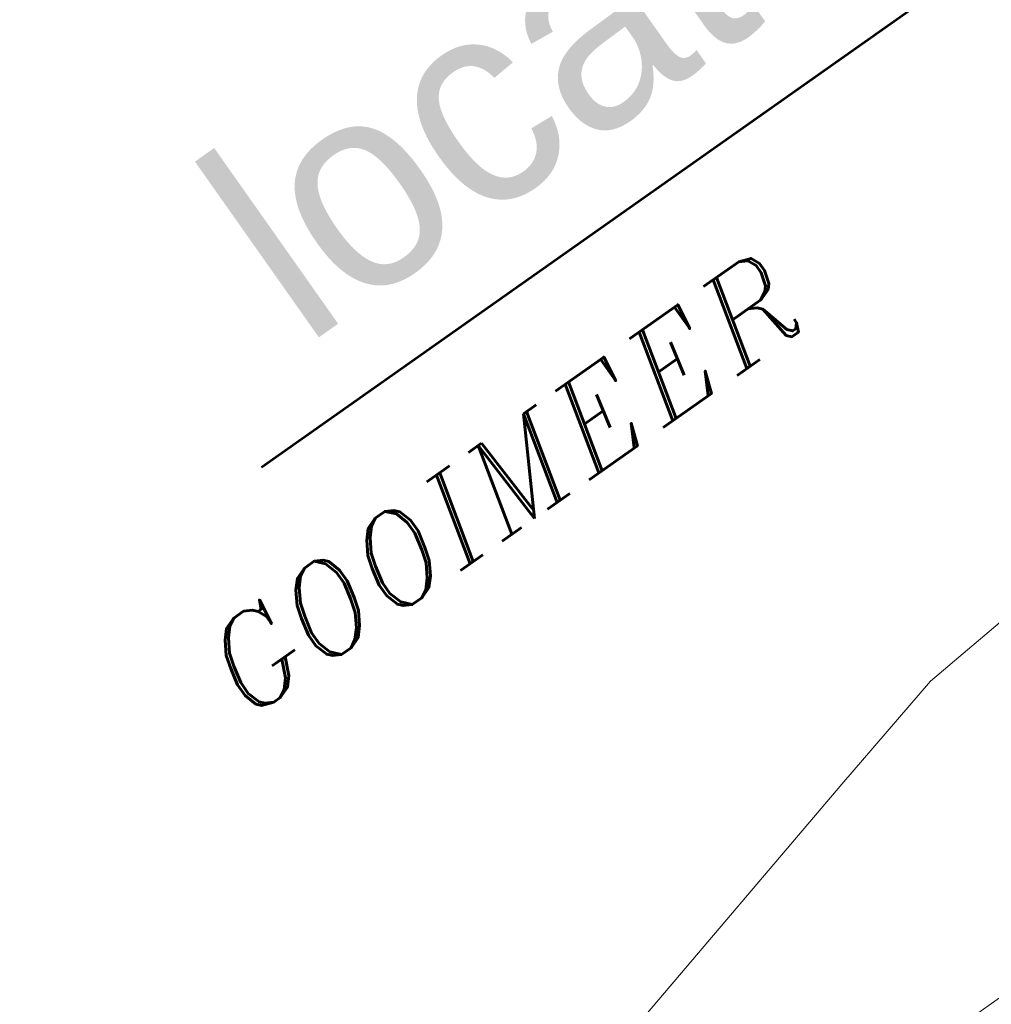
# Model space of a CAD drawing. Header units: metres. Extents: x 149090 to 149776, y 485756 to 486362.
# Tile 25 of 82: x 149591 to 149604, y 486265 to 486278. Entities that reach past the tile are written whole.
import ezdxf
from ezdxf.enums import TextEntityAlignment as Align

# ---------------------------------------------------------------- set-up
doc = ezdxf.new("R2010")
doc.units = ezdxf.units.M
doc.header["$MEASUREMENT"] = 0
for name, color, linetype, lineweight in [('WVB-alg-onderhoek', 7, 'Continuous', 30), ('WVB-pen-brm-dik 018', 6, 'Continuous', 13), ('WVB-raster-60%', 253, 'Continuous', 30), ('WVB-tekst-dik 035', 1, 'Continuous', 40), ('WVB-tekst-dik 050', 1, 'Continuous', 53)]:
    doc.layers.add(name, color=color, linetype=linetype, lineweight=lineweight)
doc.styles.add('1 200   cursief   0.18', font='ITALICS.shx', dxfattribs={"height": 0.36})
doc.styles.add('Style-WORKING', font='WORKING.shx')

# ---------------------------------------------------------------- blocks, each defined once
blk = doc.blocks.new('INZET')
at = {"layer": 'WVB-pen-brm-dik 018'}
for p, q in [((-0.098406, -0.139415), (-0.093668, -0.138984)), ((-0.093668, -0.138984), (-0.098406, -0.139415)), ((-0.101852, -0.140277), (-0.098406, -0.139415)), ((-0.098406, -0.139415), (-0.101852, -0.140277)), ((-0.113314, -0.143225), (-0.101852, -0.140277)), ((-0.101852, -0.140277), (-0.113314, -0.143225)), ((-0.111021, -0.147208), (-0.094882, -0.147208))]:
    blk.add_line(p, q, dxfattribs=at)
at = {"layer": 'WVB-tekst-dik 035', "style": '1 200   cursief   0.18'}
blk.add_text('GOOIMEER', height=0.0024, dxfattribs=at).set_placement((-0.113567, -0.129977))

msp = doc.modelspace()

# ---------------------------------------------------------------- linework, layer by layer
at = {"layer": 'WVB-alg-onderhoek', "lineweight": 40, "ltscale": 500}
msp.add_3dface([(149266.051, 485765.994), (149768.655, 486120.415), (149603.259, 486354.964), (149100.655, 486000.543)], dxfattribs=at)
at = {"layer": 'WVB-tekst-dik 050'}
msp.add_line((149594.482, 486272.434), (149605.426, 486280.151), dxfattribs=at)

# ---------------------------------------------------------------- block references
at = {"layer": 'WVB-raster-60%', "xscale": 500.0000000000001, "yscale": 500.0000000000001, "zscale": 500.0000000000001, "rotation": 35.19028839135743}
msp.add_blockref('INZET', (149603.259, 486354.964), dxfattribs=at)

# ---------------------------------------------------------------- texts
at = {"layer": 'WVB-tekst-dik 050', "linetype": 'Continuous', "style": 'Style-WORKING', "width": 0.983051}
msp.add_text('locatie', height=2.6663, rotation=35.1903, dxfattribs=at).set_placement((149598.409, 486278.003), align=Align.MIDDLE_CENTER)

doc.saveas('drawing.dxf')
